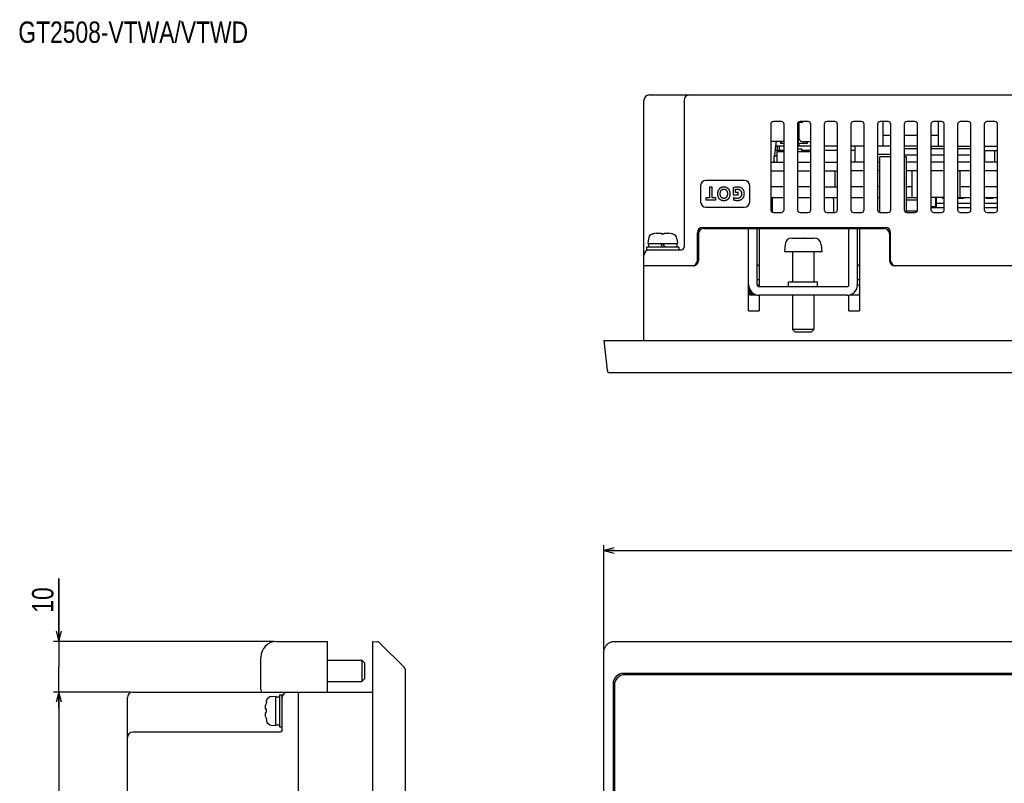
# Model space of a CAD drawing. Extents: x 0 to 699, y 0 to 413.
# Tile 5 of 19: x 0 to 185, y 270 to 413. Entities that reach past the tile are written whole.
import ezdxf
from ezdxf.enums import TextEntityAlignment as Align

# ---------------------------------------------------------------- set-up
doc = ezdxf.new("R2010")
doc.units = 0
doc.header["$LTSCALE"] = 46.255
doc.layers.get('0').update_dxf_attribs({"linetype": 'CONTINUOUS'})
for name, color, linetype in [('AXIS', 7, 'CONTINUOUS'), ('DIM', 7, 'CONTINUOUS'), ('NOTES', 7, 'CONTINUOUS')]:
    doc.layers.add(name, color=color, linetype=linetype)
doc.styles.get("Standard").update_dxf_attribs({"font": 'txt', "width": 0.8})
doc.dimstyles.get("Standard").update_dxf_attribs({"dimtxt": 2.5, "dimasz": 2.5, "dimexe": 1.25, "dimexo": 0.625, "dimtad": 1, "dimcen": 2.5, "dimazin": 3, "dimtfac": 1, "dimtmove": 0, "dimatfit": 3})

# ---------------------------------------------------------------- blocks, each defined once
blk = doc.blocks.new('_OPEN')
at = {"color": 0, "linetype": 'BYBLOCK'}
for p, q in [((0, 0), (-1, 0.263)), ((-1, -0.263), (0, 0)), ((-1, 0), (0, 0))]:
    blk.add_line(p, q, dxfattribs=at)
blk = doc.blocks.new('*D0')
at = {"layer": 'DIM', "color": 2, "linetype": 'CONTINUOUS'}
for p, q in [((109.7, 295.57), (109.7, 315.09)), ((109.7, 314.09), (230.2, 314.09)), ((350.7, 314.09), (230.2, 314.09)), ((350.7, 295.57), (350.7, 315.09))]:
    blk.add_line(p, q, dxfattribs=at)
at = {"layer": 'DIM', "color": 2, "linetype": 'CONTINUOUS', "xscale": 1.9, "yscale": 1.9, "zscale": 1.9, "rotation": 180}
blk.add_blockref('_OPEN', (109.7, 314.09), dxfattribs=at)
at = {"layer": 'DIM', "color": 2, "linetype": 'CONTINUOUS', "xscale": 1.9, "yscale": 1.9, "zscale": 1.9}
blk.add_blockref('_OPEN', (350.7, 314.09), dxfattribs=at)
at = {"layer": 'DIM', "color": 2, "linetype": 'CONTINUOUS', "width": 0.8}
blk.add_text('241', height=4, dxfattribs=at).set_placement((230.2, 315.09), align=Align.CENTER)
blk = doc.blocks.new('*D1')
at = {"layer": 'DIM', "color": 2, "linetype": 'CONTINUOUS'}
for p, q in [((7.56, 297.06), (7.56, 308.83)), ((7.56, 308.83), (7.56, 292.31)), ((47.94, 297.06), (6.56, 297.06)), ((7.56, 284.56), (7.56, 292.31)), ((20.94, 287.56), (6.56, 287.56)), ((7.56, 287.56), (7.56, 284.56))]:
    blk.add_line(p, q, dxfattribs=at)
at = {"layer": 'DIM', "color": 2, "linetype": 'CONTINUOUS', "xscale": 1.9, "yscale": 1.9, "zscale": 1.9}
for p, rotation in [((7.56, 297.06), 270), ((7.56, 287.56), 90)]:
    blk.add_blockref('_OPEN', p, dxfattribs=dict(at, rotation=rotation))
at = {"layer": 'DIM', "color": 2, "linetype": 'CONTINUOUS', "width": 0.8}
blk.add_text('10', height=4, rotation=90, dxfattribs=at).set_placement((6.56, 302.43))
blk = doc.blocks.new('*D2')
at = {"layer": 'DIM', "color": 2, "linetype": 'CONTINUOUS'}
for p, q in [((20.94, 287.56), (6.56, 287.56)), ((7.56, 287.56), (7.56, 200.06)), ((7.56, 112.56), (7.56, 200.06)), ((20.94, 112.56), (6.56, 112.56))]:
    blk.add_line(p, q, dxfattribs=at)
at = {"layer": 'DIM', "color": 2, "linetype": 'CONTINUOUS', "xscale": 1.9, "yscale": 1.9, "zscale": 1.9}
for p, rotation in [((7.56, 287.56), 90), ((7.56, 112.56), 270)]:
    blk.add_blockref('_OPEN', p, dxfattribs=dict(at, rotation=rotation))
at = {"layer": 'DIM', "color": 2, "linetype": 'CONTINUOUS', "width": 0.8}
blk.add_text('175', height=4, rotation=90, dxfattribs=at).set_placement((6.56, 200.06), align=Align.CENTER)

msp = doc.modelspace()

# ---------------------------------------------------------------- linework, layer by layer
at = {"color": 7, "linetype": 'CONTINUOUS'}
for p, q in [((118.203, 399.358), (342.203, 399.358)), ((117.203, 353.358), (117.203, 398.358)), ((124.703, 398.358), (124.703, 370.858)), ((140.953, 393.858), (140.953, 377.858)), ((142.953, 394.358), (141.453, 394.358)), ((143.453, 377.858), (143.453, 393.858)), ((145.953, 393.858), (145.953, 377.858)), ((146.053, 393.758), (145.953, 393.758)), ((146.053, 392.758), (146.053, 394.158)), ((146.103, 394.214), (146.103, 390.258)), ((146.154, 394.258), (146.957, 394.258)), ((146.303, 391.158), (146.303, 394.258)), ((147.953, 394.358), (146.453, 394.358)), ((148.453, 377.858), (148.453, 393.858)), ((150.953, 393.858), (150.953, 377.858)), ((152.953, 394.358), (151.453, 394.358)), ((153.453, 377.858), (153.453, 393.858)), ((155.953, 393.858), (155.953, 377.858)), ((157.953, 394.358), (156.453, 394.358)), ((158.453, 377.858), (158.453, 393.858)), ((160.953, 393.858), (160.953, 377.858)), ((162.953, 394.358), (161.453, 394.358)), ((162.003, 389.758), (162.003, 394.358)), ((163.453, 377.858), (163.453, 393.858)), ((165.953, 393.858), (165.953, 377.858)), ((167.953, 394.358), (166.453, 394.358)), ((168.453, 377.858), (168.453, 393.858)), ((170.953, 393.858), (170.953, 377.858)), ((172.953, 394.358), (171.453, 394.358)), ((172.403, 389.758), (172.403, 394.358)), ((173.453, 377.858), (173.453, 393.858)), ((175.953, 393.858), (175.953, 377.858)), ((177.953, 394.358), (176.453, 394.358)), ((178.453, 377.858), (178.453, 393.858)), ((180.953, 393.858), (180.953, 377.858)), ((182.953, 394.358), (181.453, 394.358)), ((183.453, 377.858), (183.453, 393.858)), ((146.053, 392.758), (145.953, 392.758)), ((163.453, 391.758), (162.003, 391.758)), ((168.453, 391.758), (165.953, 391.758)), ((172.403, 391.758), (170.953, 391.758)), ((143.453, 390.658), (140.953, 390.658)), ((141.77, 389.218), (141.671, 388.05)), ((141.884, 390.276), (141.77, 389.218)), ((143.453, 389.758), (141.828, 389.758)), ((141.889, 390.316), (141.884, 390.276)), ((141.897, 390.356), (141.889, 390.316)), ((141.906, 390.394), (141.897, 390.356)), ((141.917, 390.43), (141.906, 390.394)), ((141.93, 390.465), (141.917, 390.43)), ((141.944, 390.498), (141.93, 390.465)), ((141.961, 390.529), (141.944, 390.498)), ((141.979, 390.557), (141.961, 390.529)), ((142, 390.582), (141.979, 390.557)), ((142.022, 390.604), (142, 390.582)), ((142.047, 390.623), (142.022, 390.604)), ((142.074, 390.638), (142.047, 390.623)), ((142.102, 390.649), (142.074, 390.638)), ((142.133, 390.656), (142.102, 390.649)), ((142.165, 390.658), (142.133, 390.656)), ((142.203, 388.958), (142.203, 389.758)), ((142.602, 388.958), (142.602, 389.758)), ((142.803, 390.658), (142.803, 390.258)), ((143.453, 390.258), (142.803, 390.258)), ((142.877, 390.658), (142.877, 390.258)), ((145.953, 389.858), (146.103, 389.858)), ((148.453, 389.758), (145.953, 389.758)), ((145.953, 389.258), (146.803, 389.258)), ((147.803, 390.258), (146.103, 390.258)), ((146.303, 390.058), (146.303, 390.258)), ((146.803, 390.658), (148.453, 390.658)), ((146.803, 388.758), (146.803, 389.258)), ((147.73, 390.258), (147.73, 390.658)), ((147.803, 390.658), (147.803, 390.258)), ((148.453, 390.657), (148.442, 390.658)), ((153.453, 389.758), (150.953, 389.758)), ((158.453, 389.758), (155.953, 389.758)), ((156.753, 386.758), (156.753, 389.758)), ((163.453, 389.758), (160.953, 389.758)), ((168.453, 389.758), (165.953, 389.758)), ((168.453, 389.258), (165.953, 389.258)), ((170.953, 389.758), (173.453, 389.758)), ((173.453, 389.258), (170.953, 389.258)), ((171.053, 389.258), (171.053, 389.758)), ((175.953, 389.758), (178.453, 389.758)), ((178.453, 389.258), (175.953, 389.258)), ((180.953, 389.758), (183.453, 389.758)), ((141.603, 386.758), (141.603, 387.958)), ((141.603, 387.958), (142.103, 387.958)), ((141.671, 388.05), (141.665, 387.958)), ((143.453, 388.958), (141.748, 388.958)), ((142.103, 388.758), (142.103, 386.758)), ((142.103, 388.758), (143.453, 388.758)), ((145.953, 388.758), (148.453, 388.758)), ((148.453, 388.958), (146.803, 388.958)), ((153.453, 388.958), (150.953, 388.958)), ((156.753, 388.958), (155.953, 388.958)), ((160.953, 388.258), (163.453, 388.258)), ((168.453, 388.058), (165.953, 388.058)), ((173.453, 388.058), (170.953, 388.058)), ((178.453, 388.058), (175.953, 388.058)), ((180.953, 388.958), (183.453, 388.958)), ((181.053, 386.758), (181.053, 388.958)), ((182.953, 386.758), (182.953, 388.958)), ((140.953, 386.758), (143.453, 386.758)), ((141.603, 386.992), (141.589, 386.758)), ((145.953, 386.758), (148.453, 386.758)), ((150.953, 386.758), (153.453, 386.758)), ((158.453, 386.758), (155.953, 386.758)), ((161.403, 386.758), (160.953, 386.758)), ((168.453, 386.758), (166.403, 386.758)), ((173.453, 386.758), (170.953, 386.758)), ((178.453, 386.758), (175.953, 386.758)), ((183.453, 386.758), (180.953, 386.758)), ((140.953, 385.158), (143.453, 385.158)), ((145.953, 385.158), (148.453, 385.158)), ((150.953, 385.158), (153.453, 385.158)), ((152.925, 385.158), (152.925, 382.158)), ((158.453, 385.158), (155.953, 385.158)), ((161.403, 385.158), (160.953, 385.158)), ((168.453, 385.158), (166.403, 385.158)), ((167.403, 385.158), (167.403, 380.158)), ((173.453, 385.158), (170.953, 385.158)), ((178.453, 385.158), (175.953, 385.158)), ((176.403, 385.158), (176.403, 380.158)), ((183.453, 385.158), (180.953, 385.158)), ((127.809, 382.358), (127.809, 379.358)), ((136.009, 383.358), (128.809, 383.358)), ((129.507, 382.108), (129.507, 380.072)), ((129.991, 382.108), (129.507, 382.108)), ((129.991, 380.072), (129.991, 382.108)), ((131.38, 381.849), (131.323, 381.798)), ((131.439, 381.896), (131.38, 381.849)), ((131.503, 381.938), (131.439, 381.896)), ((131.571, 381.977), (131.503, 381.938)), ((131.643, 382.011), (131.571, 381.977)), ((131.72, 382.04), (131.643, 382.011)), ((131.802, 382.065), (131.72, 382.04)), ((131.89, 382.084), (131.802, 382.065)), ((131.985, 382.098), (131.89, 382.084)), ((132.087, 382.106), (131.985, 382.098)), ((132.195, 382.108), (132.087, 382.106)), ((132.303, 382.102), (132.195, 382.108)), ((132.403, 382.089), (132.303, 382.102)), ((132.496, 382.071), (132.403, 382.089)), ((132.581, 382.048), (132.496, 382.071)), ((132.66, 382.02), (132.581, 382.048)), ((132.734, 381.988), (132.66, 382.02)), ((132.804, 381.951), (132.734, 381.988)), ((132.868, 381.91), (132.804, 381.951)), ((132.929, 381.865), (132.868, 381.91)), ((132.985, 381.816), (132.929, 381.865)), ((133.038, 381.762), (132.985, 381.816)), ((134.09, 382.032), (133.895, 381.983)), ((133.895, 381.983), (133.895, 380.681)), ((134.265, 382.068), (134.09, 382.032)), ((134.419, 382.091), (134.265, 382.068)), ((134.555, 382.104), (134.419, 382.091)), ((134.677, 382.108), (134.555, 382.104)), ((134.816, 382.104), (134.677, 382.108)), ((134.942, 382.092), (134.816, 382.104)), ((135.056, 382.073), (134.942, 382.092)), ((135.161, 382.049), (135.056, 382.073)), ((135.257, 382.02), (135.161, 382.049)), ((135.345, 381.987), (135.257, 382.02)), ((135.424, 381.95), (135.345, 381.987)), ((135.498, 381.909), (135.424, 381.95)), ((135.565, 381.864), (135.498, 381.909)), ((135.626, 381.817), (135.565, 381.864)), ((135.682, 381.766), (135.626, 381.817)), ((137.009, 379.358), (137.009, 382.358)), ((143.453, 382.158), (140.953, 382.158)), ((148.453, 382.158), (145.953, 382.158)), ((150.953, 382.158), (153.453, 382.158)), ((158.453, 382.158), (155.953, 382.158)), ((161.403, 382.158), (160.953, 382.158)), ((167.403, 382.158), (166.403, 382.158)), ((178.453, 382.158), (176.403, 382.158)), ((183.453, 382.158), (180.953, 382.158)), ((128.814, 380.072), (128.814, 379.691)), ((129.507, 380.072), (128.814, 380.072)), ((130.684, 380.072), (129.991, 380.072)), ((130.684, 379.691), (130.684, 380.072)), ((130.981, 380.99), (130.976, 380.872)), ((130.976, 380.872), (130.978, 380.754)), ((130.978, 380.754), (130.988, 380.643)), ((130.993, 381.1), (130.981, 380.99)), ((130.988, 380.643), (131.004, 380.539)), ((131.011, 381.203), (130.993, 381.1)), ((131.004, 380.539), (131.025, 380.443)), ((131.035, 381.298), (131.011, 381.203)), ((131.025, 380.443), (131.052, 380.353)), ((131.064, 381.387), (131.035, 381.298)), ((131.052, 380.353), (131.084, 380.27)), ((131.097, 381.47), (131.064, 381.387)), ((131.084, 380.27), (131.12, 380.192)), ((131.135, 381.546), (131.097, 381.47)), ((131.12, 380.192), (131.16, 380.12)), ((131.177, 381.617), (131.135, 381.546)), ((131.16, 380.12), (131.203, 380.054)), ((131.222, 381.682), (131.177, 381.617)), ((131.203, 380.054), (131.251, 379.992)), ((131.271, 381.743), (131.222, 381.682)), ((131.251, 379.992), (131.302, 379.936)), ((131.323, 381.798), (131.271, 381.743)), ((131.482, 380.904), (131.489, 381.002)), ((131.482, 380.806), (131.482, 380.904)), ((131.488, 380.711), (131.482, 380.806)), ((131.501, 380.624), (131.488, 380.711)), ((131.489, 381.002), (131.502, 381.096)), ((131.518, 380.542), (131.501, 380.624)), ((131.502, 381.096), (131.519, 381.18)), ((131.54, 380.467), (131.518, 380.542)), ((131.519, 381.18), (131.541, 381.255)), ((131.565, 380.399), (131.54, 380.467)), ((131.541, 381.255), (131.566, 381.323)), ((131.594, 380.338), (131.565, 380.399)), ((131.566, 381.323), (131.594, 381.383)), ((131.594, 381.383), (131.625, 381.437)), ((131.625, 380.284), (131.594, 380.338)), ((131.625, 381.437), (131.657, 381.485)), ((131.658, 380.235), (131.625, 380.284)), ((131.657, 381.485), (131.691, 381.527)), ((131.693, 380.192), (131.658, 380.235)), ((131.691, 381.527), (131.726, 381.564)), ((131.729, 380.153), (131.693, 380.192)), ((131.726, 381.564), (131.764, 381.597)), ((131.767, 380.12), (131.729, 380.153)), ((131.764, 381.597), (131.804, 381.627)), ((131.808, 380.09), (131.767, 380.12)), ((131.804, 381.627), (131.845, 381.652)), ((131.85, 380.064), (131.808, 380.09)), ((131.845, 381.652), (131.889, 381.674)), ((131.893, 380.042), (131.85, 380.064)), ((131.889, 381.674), (131.935, 381.692)), ((131.94, 380.024), (131.893, 380.042)), ((131.935, 381.692), (131.985, 381.706)), ((131.989, 380.009), (131.94, 380.024)), ((131.985, 381.706), (132.039, 381.718)), ((132.042, 379.998), (131.989, 380.009)), ((132.039, 381.718), (132.096, 381.725)), ((132.098, 379.991), (132.042, 379.998)), ((132.096, 381.725), (132.159, 381.727)), ((132.159, 379.989), (132.098, 379.991)), ((132.159, 381.727), (132.222, 381.725)), ((132.22, 379.991), (132.159, 379.989)), ((132.277, 379.998), (132.22, 379.991)), ((132.222, 381.725), (132.28, 381.718)), ((132.329, 380.009), (132.277, 379.998)), ((132.28, 381.718), (132.334, 381.706)), ((132.379, 380.024), (132.329, 380.009)), ((132.334, 381.706), (132.383, 381.692)), ((132.425, 380.042), (132.379, 380.024)), ((132.383, 381.692), (132.43, 381.674)), ((132.469, 380.064), (132.425, 380.042)), ((132.43, 381.674), (132.474, 381.652)), ((132.511, 380.09), (132.469, 380.064)), ((132.474, 381.652), (132.515, 381.626)), ((132.552, 380.12), (132.511, 380.09)), ((132.515, 381.626), (132.555, 381.597)), ((132.59, 380.154), (132.552, 380.12)), ((132.555, 381.597), (132.592, 381.564)), ((132.626, 380.192), (132.59, 380.154)), ((132.592, 381.564), (132.628, 381.527)), ((132.661, 380.235), (132.626, 380.192)), ((132.628, 381.527), (132.662, 381.484)), ((132.694, 380.284), (132.661, 380.235)), ((132.662, 381.484), (132.695, 381.437)), ((132.725, 380.338), (132.694, 380.284)), ((132.695, 381.437), (132.725, 381.383)), ((132.725, 381.383), (132.753, 381.323)), ((132.754, 380.4), (132.725, 380.338)), ((132.753, 381.323), (132.778, 381.255)), ((132.779, 380.467), (132.754, 380.4)), ((132.778, 381.255), (132.8, 381.179)), ((132.801, 380.542), (132.779, 380.467)), ((132.8, 381.179), (132.818, 381.095)), ((132.819, 380.624), (132.801, 380.542)), ((132.818, 381.095), (132.83, 381.002)), ((132.831, 380.712), (132.819, 380.624)), ((132.83, 381.002), (132.837, 380.904)), ((132.837, 380.806), (132.831, 380.712)), ((132.837, 380.904), (132.837, 380.806)), ((133.026, 379.936), (133.076, 379.993)), ((133.087, 381.704), (133.038, 381.762)), ((133.076, 379.993), (133.122, 380.054)), ((133.133, 381.64), (133.087, 381.704)), ((133.122, 380.054), (133.165, 380.121)), ((133.175, 381.571), (133.133, 381.64)), ((133.165, 380.121), (133.204, 380.193)), ((133.214, 381.496), (133.175, 381.571)), ((133.204, 380.193), (133.24, 380.271)), ((133.248, 381.415), (133.214, 381.496)), ((133.24, 380.271), (133.271, 380.356)), ((133.278, 381.327), (133.248, 381.415)), ((133.271, 380.356), (133.297, 380.448)), ((133.303, 381.232), (133.278, 381.327)), ((133.297, 380.448), (133.318, 380.547)), ((133.323, 381.129), (133.303, 381.232)), ((133.318, 380.547), (133.333, 380.655)), ((133.337, 381.017), (133.323, 381.129)), ((133.333, 380.655), (133.342, 380.771)), ((133.343, 380.896), (133.337, 381.017)), ((133.342, 380.771), (133.343, 380.896)), ((133.895, 380.681), (134.871, 380.681)), ((133.999, 380.117), (133.968, 379.709)), ((134.074, 380.086), (133.999, 380.117)), ((134.163, 380.056), (134.074, 380.086)), ((134.264, 380.03), (134.163, 380.056)), ((134.375, 380.009), (134.264, 380.03)), ((134.359, 381.692), (134.424, 381.706)), ((134.359, 381.062), (134.359, 381.692)), ((134.871, 381.062), (134.359, 381.062)), ((134.488, 379.995), (134.375, 380.009)), ((134.424, 381.706), (134.498, 381.717)), ((134.592, 379.989), (134.488, 379.995)), ((134.498, 381.717), (134.582, 381.724)), ((134.582, 381.724), (134.677, 381.727)), ((134.684, 379.991), (134.592, 379.989)), ((134.677, 381.727), (134.743, 381.725)), ((134.766, 379.998), (134.684, 379.991)), ((134.743, 381.725), (134.806, 381.719)), ((134.842, 380.01), (134.766, 379.998)), ((134.806, 381.719), (134.866, 381.709)), ((134.912, 380.027), (134.842, 380.01)), ((134.866, 381.709), (134.922, 381.696)), ((134.871, 380.681), (134.871, 381.062)), ((134.978, 380.049), (134.912, 380.027)), ((134.922, 381.696), (134.974, 381.68)), ((134.974, 381.68), (135.023, 381.661)), ((135.039, 380.075), (134.978, 380.049)), ((135.023, 381.661), (135.078, 381.636)), ((135.096, 380.104), (135.039, 380.075)), ((135.078, 381.636), (135.131, 381.605)), ((135.149, 380.137), (135.096, 380.104)), ((135.131, 381.605), (135.182, 381.57)), ((135.199, 380.174), (135.149, 380.137)), ((135.182, 381.57), (135.229, 381.532)), ((135.245, 380.214), (135.199, 380.174)), ((135.229, 381.532), (135.272, 381.49)), ((135.287, 380.258), (135.245, 380.214)), ((135.272, 381.49), (135.311, 381.446)), ((135.326, 380.306), (135.287, 380.258)), ((135.311, 381.446), (135.347, 381.397)), ((135.362, 380.358), (135.326, 380.306)), ((135.347, 381.397), (135.381, 381.343)), ((135.394, 380.413), (135.362, 380.358)), ((135.381, 381.343), (135.411, 381.284)), ((135.422, 380.473), (135.394, 380.413)), ((135.411, 381.284), (135.437, 381.222)), ((135.447, 380.537), (135.422, 380.473)), ((135.437, 381.222), (135.459, 381.155)), ((135.467, 380.606), (135.447, 380.537)), ((135.459, 381.155), (135.476, 381.083)), ((135.482, 380.68), (135.467, 380.606)), ((135.476, 381.083), (135.489, 381.006)), ((135.493, 380.757), (135.482, 380.68)), ((135.489, 381.006), (135.496, 380.925)), ((135.498, 380.84), (135.493, 380.757)), ((135.496, 380.925), (135.498, 380.84)), ((135.658, 379.953), (135.712, 380.01)), ((135.734, 381.711), (135.682, 381.766)), ((135.712, 380.01), (135.761, 380.071)), ((135.781, 381.654), (135.734, 381.711)), ((135.761, 380.071), (135.806, 380.137)), ((135.824, 381.592), (135.781, 381.654)), ((135.806, 380.137), (135.847, 380.207)), ((135.862, 381.525), (135.824, 381.592)), ((135.847, 380.207), (135.885, 380.283)), ((135.897, 381.454), (135.862, 381.525)), ((135.885, 380.283), (135.918, 380.365)), ((135.927, 381.378), (135.897, 381.454)), ((135.918, 380.365), (135.946, 380.453)), ((135.953, 381.296), (135.927, 381.378)), ((135.946, 380.453), (135.969, 380.548)), ((135.975, 381.207), (135.953, 381.296)), ((135.969, 380.548), (135.987, 380.652)), ((135.991, 381.11), (135.975, 381.207)), ((135.987, 380.652), (135.999, 380.765)), ((136, 381.004), (135.991, 381.11)), ((135.999, 380.765), (136.003, 380.887)), ((136.003, 380.887), (136, 381.004)), ((140.953, 380.158), (143.453, 380.158)), ((141.203, 380.158), (141.203, 377.425)), ((145.953, 380.158), (148.453, 380.158)), ((150.953, 380.158), (153.453, 380.158)), ((155.953, 380.158), (158.453, 380.158)), ((160.953, 380.158), (161.403, 380.158)), ((166.403, 380.158), (168.453, 380.158)), ((173.453, 380.158), (170.953, 380.158)), ((171.823, 380.158), (171.823, 378.378)), ((171.973, 378.278), (171.973, 380.158)), ((173.113, 380.158), (173.113, 379.978)), ((173.453, 379.978), (173.113, 379.978)), ((175.953, 380.158), (178.453, 380.158)), ((177.063, 379.978), (175.953, 379.978)), ((177.063, 379.978), (177.063, 380.158)), ((180.953, 380.158), (183.453, 380.158)), ((181.343, 380.158), (181.343, 379.978)), ((182.543, 379.978), (181.343, 379.978)), ((182.543, 379.978), (182.543, 380.158)), ((128.809, 378.358), (136.009, 378.358)), ((128.814, 379.691), (130.684, 379.691)), ((131.302, 379.936), (131.357, 379.883)), ((131.357, 379.883), (131.415, 379.835)), ((131.415, 379.835), (131.478, 379.791)), ((131.478, 379.791), (131.544, 379.752)), ((131.544, 379.752), (131.615, 379.716)), ((131.615, 379.716), (131.691, 379.686)), ((131.691, 379.686), (131.772, 379.659)), ((131.772, 379.659), (131.858, 379.638)), ((131.858, 379.638), (131.951, 379.622)), ((131.951, 379.622), (132.051, 379.612)), ((132.051, 379.612), (132.159, 379.608)), ((132.159, 379.608), (132.271, 379.612)), ((132.271, 379.612), (132.374, 379.622)), ((132.374, 379.622), (132.469, 379.638)), ((132.469, 379.638), (132.557, 379.66)), ((132.557, 379.66), (132.639, 379.687)), ((132.639, 379.687), (132.715, 379.718)), ((132.715, 379.718), (132.786, 379.753)), ((132.786, 379.753), (132.852, 379.793)), ((132.852, 379.793), (132.914, 379.836)), ((132.914, 379.836), (132.972, 379.884)), ((132.972, 379.884), (133.026, 379.936)), ((133.968, 379.709), (134.103, 379.672)), ((134.103, 379.672), (134.237, 379.644)), ((134.237, 379.644), (134.372, 379.625)), ((134.372, 379.625), (134.517, 379.612)), ((134.517, 379.612), (134.677, 379.608)), ((134.677, 379.608), (134.808, 379.612)), ((134.808, 379.612), (134.928, 379.624)), ((134.928, 379.624), (135.038, 379.642)), ((135.038, 379.642), (135.139, 379.665)), ((135.139, 379.665), (135.232, 379.694)), ((135.232, 379.694), (135.318, 379.727)), ((135.318, 379.727), (135.397, 379.765)), ((135.397, 379.765), (135.47, 379.806)), ((135.47, 379.806), (135.537, 379.851)), ((135.537, 379.851), (135.6, 379.9)), ((135.6, 379.9), (135.658, 379.953)), ((152.703, 379.858), (152.703, 377.358)), ((168.453, 379.658), (166.403, 379.658)), ((171.823, 378.378), (170.953, 378.378)), ((170.953, 378.278), (173.453, 378.278)), ((173.453, 379.038), (171.973, 379.038)), ((178.453, 379.038), (175.953, 379.038)), ((175.953, 378.278), (178.453, 378.278)), ((183.453, 379.038), (180.953, 379.038)), ((180.953, 378.278), (183.453, 378.278)), ((141.453, 377.358), (142.953, 377.358)), ((146.453, 377.358), (147.953, 377.358)), ((151.453, 377.358), (152.953, 377.358)), ((156.453, 377.358), (157.953, 377.358)), ((161.453, 377.358), (162.953, 377.358)), ((166.403, 377.658), (168.411, 377.658)), ((166.453, 377.358), (167.953, 377.358)), ((171.453, 377.358), (172.953, 377.358)), ((176.453, 377.358), (177.953, 377.358)), ((181.453, 377.358), (182.953, 377.358)), ((128.203, 374.558), (162.403, 374.558)), ((118.953, 373.336), (118.744, 373.278)), ((118.953, 373.336), (118.976, 373.336)), ((119.536, 373.454), (119.682, 373.473)), ((119.682, 373.473), (119.824, 373.488)), ((119.824, 373.488), (119.963, 373.499)), ((119.963, 373.499), (120.099, 373.505)), ((120.099, 373.505), (120.177, 373.499)), ((120.177, 373.499), (120.257, 373.488)), ((120.257, 373.488), (120.339, 373.473)), ((120.339, 373.473), (120.423, 373.454)), ((120.423, 373.454), (120.423, 373.336)), ((120.423, 373.336), (120.983, 373.336)), ((120.983, 373.454), (121.067, 373.473)), ((120.983, 373.336), (120.983, 373.454)), ((121.067, 373.473), (121.15, 373.488)), ((121.15, 373.488), (121.23, 373.499)), ((121.23, 373.499), (121.308, 373.505)), ((121.308, 373.505), (121.444, 373.499)), ((121.444, 373.499), (121.583, 373.488)), ((121.583, 373.488), (121.725, 373.473)), ((121.725, 373.473), (121.871, 373.454)), ((122.431, 373.336), (122.453, 373.336)), ((122.663, 373.278), (122.453, 373.336)), ((127.203, 368.358), (127.203, 373.558)), ((127.403, 373.358), (127.403, 368.358)), ((128.403, 374.358), (162.203, 374.358)), ((136.803, 358.958), (136.803, 374.358)), ((138.403, 363.858), (138.403, 374.358)), ((138.803, 374.358), (138.803, 363.458)), ((155.603, 363.858), (155.603, 374.358)), ((157.203, 363.858), (157.203, 374.358)), ((157.603, 374.358), (157.603, 358.958)), ((163.203, 373.358), (163.203, 368.358)), ((163.403, 368.358), (163.403, 373.558)), ((117.703, 370.858), (117.703, 370.358)), ((123.703, 370.858), (117.703, 370.858)), ((118.028, 372.405), (117.953, 371.558)), ((117.953, 371.558), (123.453, 371.558)), ((118.053, 371.558), (118.053, 370.858)), ((120.299, 371.558), (120.703, 370.858)), ((120.703, 371.558), (121.108, 370.858)), ((123.353, 371.558), (123.353, 370.858)), ((123.379, 372.405), (123.453, 371.558)), ((123.703, 370.858), (123.703, 370.358)), ((143.627, 371.371), (143.503, 369.958)), ((144.903, 372.556), (144.93, 372.557)), ((144.93, 372.557), (144.957, 372.558)), ((144.957, 372.558), (144.983, 372.558)), ((144.983, 372.558), (146.503, 372.558)), ((146.503, 372.558), (146.503, 372.556)), ((146.503, 372.556), (146.836, 372.558)), ((146.836, 372.558), (147.17, 372.558)), ((147.17, 372.558), (147.003, 372.558)), ((147.17, 372.558), (147.503, 372.556)), ((147.503, 372.556), (147.503, 372.558)), ((147.503, 372.558), (149.024, 372.558)), ((149.024, 372.558), (149.05, 372.558)), ((149.05, 372.558), (149.077, 372.557)), ((149.077, 372.557), (149.103, 372.556)), ((149.103, 372.556), (149.103, 372.558)), ((150.38, 371.371), (150.503, 369.958)), ((117.703, 370.358), (124.203, 370.358)), ((150.503, 369.958), (143.503, 369.958)), ((145.003, 369.958), (145.003, 364.358)), ((149.003, 369.958), (149.003, 364.358)), ((126.403, 367.358), (117.203, 367.358)), ((138.603, 367.458), (138.403, 367.458)), ((157.403, 367.458), (157.203, 367.458)), ((213.203, 367.358), (164.203, 367.358)), ((138.803, 364.758), (138.403, 364.758)), ((138.803, 363.758), (138.417, 363.758)), ((155.203, 363.458), (138.803, 363.458)), ((144.303, 363.458), (144.303, 364.358)), ((144.303, 364.358), (149.703, 364.358)), ((149.703, 363.458), (149.703, 364.358)), ((157.603, 363.758), (157.194, 363.758)), ((157.603, 364.758), (157.203, 364.758)), ((137.003, 361.958), (138.21, 361.958)), ((137.053, 362.558), (137.296, 362.558)), ((137.203, 362.058), (137.053, 362.318)), ((137.492, 362.058), (137.203, 362.558)), ((138.803, 361.858), (138.803, 358.958)), ((155.203, 361.858), (138.803, 361.858)), ((145.003, 361.858), (145.003, 355.458)), ((149.003, 361.858), (149.003, 355.458)), ((155.603, 358.958), (155.603, 361.899)), ((155.803, 361.958), (157.403, 361.958)), ((136.803, 358.958), (138.803, 358.958)), ((155.603, 358.958), (157.603, 358.958)), ((145.503, 354.958), (145.003, 355.458)), ((149.003, 355.458), (145.003, 355.458)), ((148.503, 354.958), (145.503, 354.958)), ((148.503, 354.958), (149.003, 355.458)), ((109.703, 353.358), (110.287, 347.806)), ((109.703, 353.358), (350.703, 353.358)), ((349.623, 347.358), (110.784, 347.358)), ((111.653, 347.358), (111.653, 347.308)), ((348.753, 347.308), (111.653, 347.308)), ((48.437, 297.061), (57.937, 297.061)), ((57.937, 287.561), (57.937, 297.061)), ((66.437, 103.061), (66.437, 297.061)), ((66.437, 297.061), (67.202, 296.98)), ((111.05, 296.955), (111.175, 296.993)), ((111.175, 296.993), (111.302, 297.022)), ((111.302, 297.022), (111.431, 297.044)), ((111.431, 297.044), (111.561, 297.056)), ((111.561, 297.056), (111.693, 297.061)), ((111.693, 297.061), (348.714, 297.061)), ((67.805, 296.693), (72.291, 292.207)), ((109.703, 295.072), (109.708, 295.203)), ((109.708, 295.203), (109.721, 295.333)), ((109.721, 295.333), (109.742, 295.462)), ((109.742, 295.462), (109.771, 295.589)), ((109.771, 295.589), (109.809, 295.714)), ((109.809, 295.714), (109.855, 295.836)), ((109.855, 295.836), (109.909, 295.954)), ((109.909, 295.954), (109.97, 296.069)), ((109.97, 296.069), (110.038, 296.179)), ((110.038, 296.179), (110.114, 296.285)), ((110.114, 296.285), (110.196, 296.385)), ((110.196, 296.385), (110.285, 296.479)), ((110.285, 296.479), (110.379, 296.568)), ((110.379, 296.568), (110.48, 296.65)), ((110.48, 296.65), (110.585, 296.726)), ((110.585, 296.726), (110.695, 296.794)), ((110.695, 296.794), (110.81, 296.856)), ((110.81, 296.856), (110.928, 296.909)), ((110.928, 296.909), (111.05, 296.955)), ((45.437, 288.061), (45.437, 294.061)), ((57.937, 293.561), (64.337, 293.561)), ((64.337, 293.561), (64.337, 289.561)), ((64.837, 293.061), (64.337, 293.561)), ((109.703, 105.05), (109.703, 295.072)), ((64.837, 293.061), (64.837, 290.061)), ((72.437, 291.854), (72.437, 108.268)), ((64.837, 290.061), (64.337, 289.561)), ((347.003, 291.061), (113.403, 291.061)), ((346.753, 290.811), (113.653, 290.811)), ((57.937, 289.561), (64.337, 289.561)), ((111.403, 289.061), (111.403, 111.061)), ((111.653, 288.811), (111.653, 111.311)), ((20.437, 113.561), (20.437, 286.561)), ((21.437, 287.561), (66.437, 287.561)), ((46.459, 285.811), (46.517, 286.02)), ((47.39, 286.737), (48.237, 286.811)), ((48.237, 281.311), (48.237, 286.811)), ((48.237, 286.711), (48.471, 286.707)), ((48.237, 286.68), (48.469, 286.697)), ((48.469, 286.697), (48.703, 286.707)), ((48.471, 286.707), (48.587, 286.702)), ((48.703, 286.707), (48.937, 286.711)), ((48.937, 287.061), (48.937, 281.061)), ((48.937, 287.061), (49.437, 287.061)), ((49.437, 280.561), (49.437, 287.061)), ((52.437, 287.561), (52.437, 266.161)), ((46.289, 284.666), (46.296, 284.801)), ((46.296, 284.587), (46.289, 284.666)), ((46.296, 284.801), (46.307, 284.94)), ((46.307, 284.507), (46.296, 284.587)), ((46.307, 284.94), (46.322, 285.083)), ((46.322, 284.425), (46.307, 284.507)), ((46.322, 285.083), (46.341, 285.228)), ((46.341, 284.341), (46.322, 284.425)), ((46.459, 284.341), (46.341, 284.341)), ((46.459, 285.788), (46.459, 285.811)), ((46.459, 283.781), (46.459, 284.341)), ((46.289, 283.456), (46.301, 283.57)), ((46.299, 283.282), (46.289, 283.456)), ((46.315, 283.095), (46.299, 283.282)), ((46.301, 283.57), (46.318, 283.679)), ((46.341, 282.893), (46.315, 283.095)), ((46.318, 283.679), (46.341, 283.781)), ((46.341, 283.781), (46.459, 283.781)), ((46.459, 282.311), (46.459, 282.333)), ((46.459, 282.311), (46.517, 282.101)), ((72.437, 282.311), (72.487, 282.311)), ((72.487, 282.311), (72.487, 281.311)), ((47.39, 281.385), (48.237, 281.311)), ((48.237, 281.411), (48.937, 281.411)), ((48.937, 281.061), (49.437, 281.061)), ((72.437, 281.311), (72.487, 281.311)), ((48.937, 280.061), (21.437, 280.061))]:
    msp.add_line(p, q, dxfattribs=at)
for centre, radius, start, end in [((118.203, 398.358), 1, 90, 180), ((125.703, 398.358), 1, 90, 180), ((141.453, 393.858), 0.5, 90, 180), ((142.953, 393.858), 0.5, 0, 90), ((146.453, 393.858), 0.5, 90, 180), ((147.953, 393.858), 0.5, 0, 90), ((151.453, 393.858), 0.5, 90, 180), ((152.953, 393.858), 0.5, 0, 90), ((156.453, 393.858), 0.5, 90, 180), ((157.953, 393.858), 0.5, 0, 90), ((161.453, 393.858), 0.5, 90, 180), ((162.953, 393.858), 0.5, 0, 90), ((166.453, 393.858), 0.5, 90, 180), ((167.953, 393.858), 0.5, 0, 90), ((171.453, 393.858), 0.5, 90, 180), ((172.953, 393.858), 0.5, 0, 90), ((176.453, 393.858), 0.5, 90, 180), ((177.953, 393.858), 0.5, 0, 90), ((181.453, 393.858), 0.5, 90, 180), ((182.953, 393.858), 0.5, 0, 90), ((146.803, 391.158), 0.5, 180, 270), ((146.103, 390.058), 0.2, 270, 360), ((128.809, 382.358), 1, 90, 180), ((136.009, 382.358), 1, 0, 90), ((152.203, 379.858), 0.5, 0, 36.95224), ((128.809, 379.358), 1, 180, 270), ((136.009, 379.358), 1, 270, 360), ((141.453, 377.858), 0.5, 180, 270), ((142.953, 377.858), 0.5, 270, 360), ((146.453, 377.858), 0.5, 180, 270), ((147.953, 377.858), 0.5, 270, 360), ((151.453, 377.858), 0.5, 180, 270), ((152.953, 377.858), 0.5, 270, 360), ((156.453, 377.858), 0.5, 180, 270), ((157.953, 377.858), 0.5, 270, 360), ((161.453, 377.858), 0.5, 180, 270), ((162.953, 377.858), 0.5, 270, 360), ((166.453, 377.858), 0.5, 180, 270), ((167.953, 377.858), 0.5, 270, 360), ((171.453, 377.858), 0.5, 180, 270), ((172.953, 377.858), 0.5, 270, 360), ((176.453, 377.858), 0.5, 180, 270), ((177.953, 377.858), 0.5, 270, 360), ((181.453, 377.858), 0.5, 180, 270), ((182.953, 377.858), 0.5, 270, 360), ((128.203, 373.558), 1, 90, 180), ((162.403, 373.558), 1, 0, 90), ((119.024, 372.318), 1, 106.25703, 175), ((120.703, 366.558), 6.994, 99.60837, 104.29869), ((120.703, 366.558), 6.994, 75.70131, 80.39163), ((122.383, 372.318), 1, 5, 73.74297), ((128.403, 373.358), 1, 90, 180), ((162.203, 373.358), 1, 0, 90), ((124.203, 370.858), 0.5, 269.99997, 0.00003), ((144.922, 371.258), 1.3, 90.82425, 175), ((149.085, 371.258), 1.3, 5, 89.17574), ((118.203, 369.358), 1, 90, 180), ((126.203, 368.358), 1, 270, 360), ((126.403, 368.358), 1, 270, 360), ((138.603, 367.258), 0.2, 0, 90), ((157.403, 367.258), 0.2, 0, 90), ((164.203, 368.358), 1, 180, 270), ((164.403, 368.358), 1, 180, 270), ((138.803, 363.858), 2, 180, 270), ((138.803, 363.858), 0.4, 180, 270), ((155.203, 363.858), 2, 270, 360), ((155.203, 363.858), 0.4, 270, 360), ((137.003, 362.158), 0.2, 180, 270), ((157.403, 362.158), 0.2, 270, 360), ((110.784, 347.858), 0.5, 186, 270), ((48.437, 294.061), 3, 90, 180), ((67.098, 295.986), 1, 45, 84), ((71.937, 291.854), 0.5, 0.00001, 45.00001), ((113.403, 289.061), 2, 90, 180), ((46.437, 288.061), 1, 180, 210.19122), ((21.437, 286.561), 1, 90, 180), ((47.477, 285.74), 1, 95, 163.74297), ((50.437, 286.561), 1, 90, 180), ((53.237, 284.061), 6.994, 165.70131, 170.39163), ((53.237, 284.061), 6.994, 189.60837, 194.29869), ((47.477, 282.381), 1, 196.25703, 265), ((48.937, 280.561), 0.5, 270, 360), ((21.437, 279.061), 1, 90, 180)]:
    msp.add_arc(centre, radius, start, end, dxfattribs=at)
at = {"layer": 'AXIS', "color": 7, "linetype": 'CONTINUOUS'}
for p, q in [((161.403, 377.361), (161.403, 387.798)), ((163.453, 387.798), (161.403, 387.798)), ((166.403, 387.798), (165.953, 387.798)), ((166.403, 377.361), (166.403, 387.798)), ((137.053, 361.958), (137.053, 362.91)), ((137.949, 362.058), (137.053, 362.058))]:
    msp.add_line(p, q, dxfattribs=at)
msp.add_arc((113.653, 288.811), 2, 90, 180, dxfattribs=at)

# ---------------------------------------------------------------- texts
at = {"layer": 'NOTES', "color": 2, "linetype": 'CONTINUOUS', "width": 0.8}
msp.add_text('GT2508-VTWA/VTWD', height=4, dxfattribs=at).set_placement((0, 409.105))

# ---------------------------------------------------------------- dimensions: what is measured, and where the dimension line sits
at = {"layer": 'DIM', "color": 2, "linetype": 'CONTINUOUS'}
dim = msp.add_linear_dim(base=(350.703, 314.089), p1=(109.703, 295.072), p2=(350.703, 295.072), dimstyle='Standard', dxfattribs=at)
dim.commit()
dim.dimension.update_dxf_attribs({"geometry": '*D0', "text_midpoint": (229.803, 314.089), "dimtype": 128})
for base, p1, p2, picture, middle in [((7.561, 287.561), (48.437, 297.061), (21.437, 287.561), '*D1', (7.561, 305.826)), ((7.561, 112.561), (21.437, 287.561), (21.437, 112.561), '*D2', (7.561, 200.361))]:
    dim = msp.add_linear_dim(base=base, p1=p1, p2=p2, angle=270, dimstyle='Standard', dxfattribs=at)
    dim.commit()
    dim.dimension.update_dxf_attribs({"geometry": picture, "text_midpoint": middle, "dimtype": 128})

doc.saveas('drawing.dxf')
